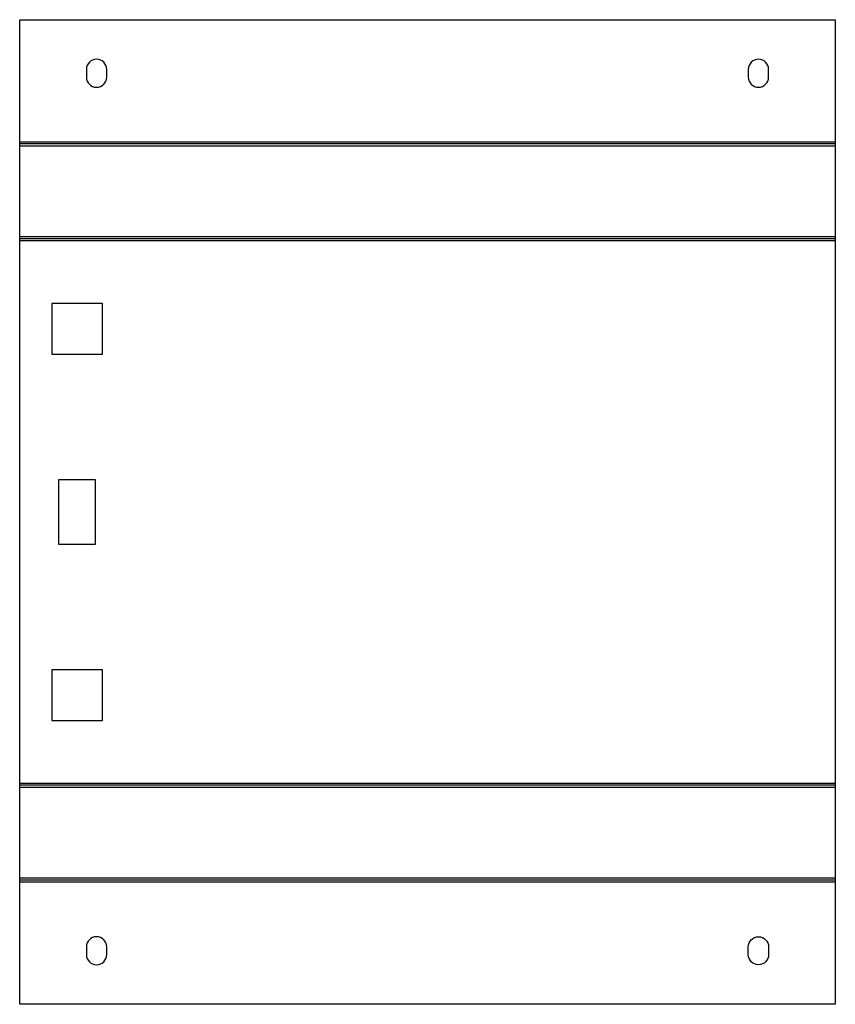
# Model space of a CAD drawing. Header units: millimetres. Extents: x 0 to 210, y 0 to 253.
import ezdxf

# ---------------------------------------------------------------- set-up
doc = ezdxf.new("R2010")
doc.units = ezdxf.units.MM

msp = doc.modelspace()

# ---------------------------------------------------------------- linework, layer by layer
at = {"layer": 'BEND'}
for p, q in [((209.5, 220.89), (0, 220.89)), ((209.5, 196.55), (0, 196.55)), ((209.5, 56.25), (0, 56.25)), ((209.5, 31.9), (0, 31.9))]:
    msp.add_line(p, q, dxfattribs=at)
at = {"layer": 'BEND_EXTENT'}
for p, q in [((0, 221.46), (209.5, 221.46)), ((209.5, 220.33), (0, 220.33)), ((0, 197.11), (209.5, 197.11)), ((209.5, 195.98), (0, 195.98)), ((0, 56.81), (209.5, 56.81)), ((209.5, 55.68), (0, 55.68)), ((0, 32.47), (209.5, 32.47)), ((209.5, 31.34), (0, 31.34))]:
    msp.add_line(p, q, dxfattribs=at)
at = {"layer": 'INTERIOR_PROFILES'}
for points in [[(22.35, 238.04), (22.35, 240.04, 1), (17.15, 240.04), (17.15, 238.04, 1)], [(192.35, 238.04), (192.35, 240.04, 1), (187.15, 240.04), (187.15, 238.04, 1)], [(22.35, 12.75), (22.35, 14.75, 1), (17.15, 14.75), (17.15, 12.75, 1)], [(187.15, 14.75, -1), (192.35, 14.75), (192.35, 12.75, -1), (187.15, 12.75)]]:
    msp.add_lwpolyline(points, format="xyb", close=True, dxfattribs=at)
for points in [[(8.25, 166.9), (21.25, 166.9), (21.25, 179.9), (8.25, 179.9)], [(19.5, 118.15), (19.5, 134.65), (10, 134.65), (10, 118.15)], [(21.25, 85.9), (8.25, 85.9), (8.25, 72.9), (21.25, 72.9)]]:
    msp.add_lwpolyline(points, close=True, dxfattribs=at)
at = {"layer": 'OUTER_PROFILES'}
msp.add_lwpolyline([(209.5, 195.98), (209.5, 56.81), (209.5, 32.47), (209.5, 0), (0, 0), (0, 32.47), (0, 56.81), (0, 195.98), (0, 220.33), (0, 252.79), (209.5, 252.79), (209.5, 220.33)], close=True, dxfattribs=at)

doc.saveas('drawing.dxf')
